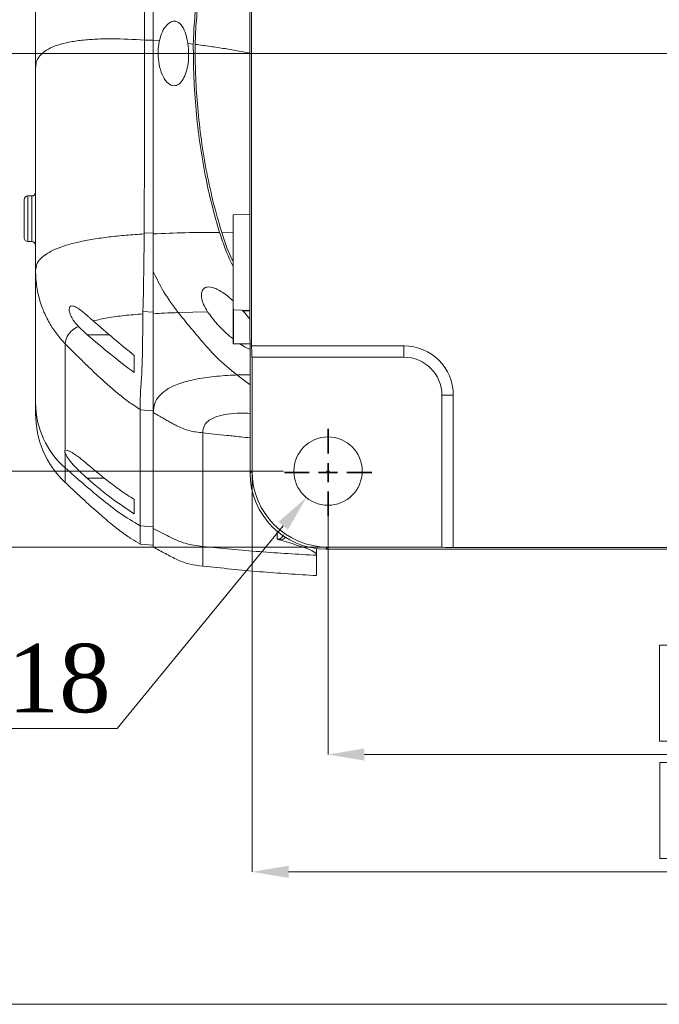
# Model space of a CAD drawing. Header units: millimetres. Extents: x 739 to 2419, y 424 to 1092.
# Tile 44 of 59: x 2088 to 2130, y 917 to 981. Entities that reach past the tile are written whole.
import ezdxf

# ---------------------------------------------------------------- set-up
doc = ezdxf.new("R2010")
doc.units = ezdxf.units.MM
doc.header["$PDSIZE"] = -1
doc.layers.add('5', color=7, linetype='Continuous', lineweight=35)
doc.styles.add('SLDTEXTSTYLE0', font='TXT', dxfattribs={"width": 0.7})
doc.styles.get("Standard").update_dxf_attribs({"font": 'times.ttf'})
doc.dimstyles.new('SLDDIMSTYLE1', dxfattribs={"dimtxt": 3.5, "dimasz": 2.4, "dimexe": 0, "dimexo": 0.0625, "dimgap": 0.875, "dimtad": 0, "dimtih": 1, "dimtoh": 1, "dimdec": 4, "dimlfac": 7, "dimzin": 12, "dimdsep": 46, "dimtxsty": 'SLDTEXTSTYLE0', "dimsah": 1, "dimcen": 0.09, "dimazin": 3, "dimtfac": 1, "dimtdec": 3, "dimtofl": 0, "dimtmove": 0, "dimatfit": 3, "dimfxl": 1, "dimfrac": 2, "dimtolj": 1, "dimtzin": 12, "dimlwd": 5, "dimlwe": 5, "dimarcsym": 0})
doc.dimstyles.new('SLDDIMSTYLE3', dxfattribs={"dimtxt": 3.5, "dimasz": 2.4, "dimexe": 0, "dimexo": 0.0625, "dimgap": 0.875, "dimtad": 2, "dimlfac": 2, "dimrnd": 1e-09, "dimzin": 12, "dimdsep": 46, "dimtxsty": 'SLDTEXTSTYLE0', "dimsah": 1, "dimcen": 0.09, "dimadec": 0, "dimazin": 3, "dimtfac": 1, "dimtdec": 3, "dimtofl": 0, "dimtmove": 0, "dimatfit": 3, "dimfxl": 1, "dimfrac": 2, "dimtolj": 1, "dimtzin": 12, "dimlwd": 5, "dimlwe": 5, "dimarcsym": 0})

# ---------------------------------------------------------------- blocks, each defined once
blk = doc.blocks.new('*D123')
at = {"layer": '5', "color": 0, "lineweight": 5}
for p, q in [((2103.173, 979.24), (2084.224, 979.24)), ((2084.224, 954.14), (2084.224, 976.84)), ((2105.324, 951.74), (2084.224, 951.74))]:
    blk.add_line(p, q, dxfattribs=at)
at = {"layer": '5', "color": 0}
for points in [[(2084.624, 976.84), (2083.824, 976.84), (2084.224, 979.24)], [(2083.824, 954.14), (2084.624, 954.14), (2084.224, 951.74)]]:
    blk.add_solid(points, dxfattribs=at)
at = {"layer": 'Defpoints', "color": 0}
for p in [(2084.224, 979.24), (2103.236, 979.24), (2105.387, 951.74)]:
    blk.add_point(p, dxfattribs=at)
at = {"layer": '5', "color": 0, "lineweight": 5, "insert": (2078.771, 965.49), "char_height": 4.5, "attachment_point": 2, "rotation": 90}
blk.add_mtext('\\A1;110', dxfattribs=at)
blk = doc.blocks.new('*D125')
at = {"layer": '5', "color": 0, "lineweight": 5}
for p, q in [((2105.324, 1006.74), (2076.387, 1006.74)), ((2076.387, 1004.34), (2076.387, 954.14)), ((2075.512, 984.909), (2069.184, 984.909)), ((2069.184, 984.909), (2069.184, 973.571)), ((2075.512, 973.571), (2075.512, 984.909)), ((2069.184, 973.571), (2075.512, 973.571)), ((2105.324, 951.74), (2076.387, 951.74))]:
    blk.add_line(p, q, dxfattribs=at)
at = {"layer": '5', "color": 0}
for points in [[(2076.787, 1004.34), (2075.987, 1004.34), (2076.387, 1006.74)], [(2075.987, 954.14), (2076.787, 954.14), (2076.387, 951.74)]]:
    blk.add_solid(points, dxfattribs=at)
at = {"layer": 'Defpoints', "color": 0}
for p in [(2105.387, 1006.74), (2076.387, 951.74), (2105.387, 951.74)]:
    blk.add_point(p, dxfattribs=at)
at = {"layer": '5', "color": 0, "lineweight": 5, "insert": (2070.059, 979.24), "char_height": 4.5, "attachment_point": 2, "rotation": 90}
blk.add_mtext('\\A1;220', dxfattribs=at)
blk = doc.blocks.new('*D127')
at = {"layer": '5', "color": 0, "lineweight": 5}
for p, q in [((2108.198, 1011.74), (2067.364, 1011.74)), ((2067.364, 1009.34), (2067.364, 949.14)), ((2066.489, 985.01), (2060.161, 985.01)), ((2060.161, 985.01), (2060.161, 973.673)), ((2066.489, 973.673), (2066.489, 985.01)), ((2060.161, 973.673), (2066.489, 973.673)), ((2108.198, 946.74), (2067.364, 946.74))]:
    blk.add_line(p, q, dxfattribs=at)
at = {"layer": '5', "color": 0}
for points in [[(2067.764, 1009.34), (2066.964, 1009.34), (2067.364, 1011.74)], [(2066.964, 949.14), (2067.764, 949.14), (2067.364, 946.74)]]:
    blk.add_solid(points, dxfattribs=at)
at = {"layer": 'Defpoints', "color": 0}
for p in [(2108.26, 1011.74), (2067.364, 946.74), (2108.26, 946.74)]:
    blk.add_point(p, dxfattribs=at)
at = {"layer": '5', "color": 0, "lineweight": 5, "insert": (2061.036, 979.342), "char_height": 4.5, "attachment_point": 2, "rotation": 90}
blk.add_mtext('\\A1;260', dxfattribs=at)
blk = doc.blocks.new('*D128')
at = {"layer": '5', "color": 0, "lineweight": 5}
for p, q in [((2116.324, 1024.24), (2059.049, 1024.24)), ((2059.049, 1021.84), (2059.049, 949.14)), ((2108.198, 946.74), (2059.049, 946.74))]:
    blk.add_line(p, q, dxfattribs=at)
at = {"layer": '5', "color": 0}
for points in [[(2059.449, 1021.84), (2058.649, 1021.84), (2059.049, 1024.24)], [(2058.649, 949.14), (2059.449, 949.14), (2059.049, 946.74)]]:
    blk.add_solid(points, dxfattribs=at)
at = {"layer": 'Defpoints', "color": 0}
for p in [(2116.387, 1024.24), (2059.049, 946.74), (2108.26, 946.74)]:
    blk.add_point(p, dxfattribs=at)
at = {"layer": '5', "color": 0, "lineweight": 5, "insert": (2053.596, 979.183), "char_height": 4.5, "attachment_point": 2, "rotation": 90}
blk.add_mtext('\\A1;310', dxfattribs=at)
blk = doc.blocks.new('*D129')
at = {"layer": '5', "color": 0, "lineweight": 5}
for p, q in [((2108.262, 948.802), (2108.262, 933.082)), ((2163.262, 948.802), (2163.262, 933.082)), ((2141.431, 940.284), (2130.093, 940.284)), ((2130.093, 940.284), (2130.093, 933.957)), ((2141.431, 933.957), (2141.431, 940.284)), ((2130.093, 933.957), (2141.431, 933.957)), ((2110.662, 933.082), (2160.862, 933.082))]:
    blk.add_line(p, q, dxfattribs=at)
at = {"layer": '5', "color": 0}
for points in [[(2110.662, 933.482), (2110.662, 932.682), (2108.262, 933.082)], [(2160.862, 932.682), (2160.862, 933.482), (2163.262, 933.082)]]:
    blk.add_solid(points, dxfattribs=at)
at = {"layer": 'Defpoints', "color": 0}
for p in [(2108.262, 948.865), (2163.262, 948.865), (2163.262, 933.082)]:
    blk.add_point(p, dxfattribs=at)
at = {"layer": '5', "color": 0, "lineweight": 5, "insert": (2135.762, 939.409), "char_height": 4.5, "attachment_point": 2}
blk.add_mtext('\\A1;220', dxfattribs=at)
blk = doc.blocks.new('*D130')
at = {"layer": '5', "color": 0, "lineweight": 5}
for p, q in [((2168.288, 959.927), (2168.288, 925.361)), ((2103.262, 951.676), (2103.262, 925.361)), ((2141.444, 932.564), (2130.106, 932.564)), ((2130.106, 932.564), (2130.106, 926.236)), ((2141.444, 926.236), (2141.444, 932.564)), ((2130.106, 926.236), (2141.444, 926.236)), ((2105.662, 925.361), (2165.888, 925.361))]:
    blk.add_line(p, q, dxfattribs=at)
at = {"layer": '5', "color": 0}
for points in [[(2105.662, 925.761), (2105.662, 924.961), (2103.262, 925.361)], [(2165.888, 924.961), (2165.888, 925.761), (2168.288, 925.361)]]:
    blk.add_solid(points, dxfattribs=at)
at = {"layer": 'Defpoints', "color": 0}
for p in [(2168.288, 959.99), (2103.262, 951.738), (2168.288, 925.361)]:
    blk.add_point(p, dxfattribs=at)
at = {"layer": '5', "color": 0, "lineweight": 5, "insert": (2135.775, 931.689), "char_height": 4.5, "attachment_point": 2}
blk.add_mtext('\\A1;260', dxfattribs=at)
blk = doc.blocks.new('*D131')
at = {"layer": '5', "color": 0, "lineweight": 5}
for p, q in [((2108.172, 951.74), (2108.352, 951.74)), ((2108.262, 951.65), (2108.262, 951.83)), ((2094.38, 934.802), (2105.314, 948.144)), ((2075.904, 934.802), (2094.38, 934.802))]:
    blk.add_line(p, q, dxfattribs=at)
at = {"layer": '5', "color": 0}
blk.add_solid([(2105.624, 947.89), (2105.005, 948.397), (2106.836, 950)], dxfattribs=at)
at = {"layer": 'Defpoints', "color": 0}
for p in [(2109.688, 953.48), (2106.836, 950)]:
    blk.add_point(p, dxfattribs=at)
at = {"layer": '5', "color": 0, "lineweight": 5, "insert": (2084.704, 938.024), "char_height": 4.5, "attachment_point": 5}
blk.add_mtext('\\A1;4x%%c18', dxfattribs=at)
blk = doc.blocks.new('*D132')
at = {"layer": '5', "color": 0, "lineweight": 5}
for p, q in [((2105.949, 1001.99), (2084.178, 1001.99)), ((2084.178, 981.64), (2084.178, 999.59)), ((2135.699, 979.24), (2084.178, 979.24))]:
    blk.add_line(p, q, dxfattribs=at)
at = {"layer": '5', "color": 0}
for points in [[(2084.578, 999.59), (2083.778, 999.59), (2084.178, 1001.99)], [(2083.778, 981.64), (2084.578, 981.64), (2084.178, 979.24)]]:
    blk.add_solid(points, dxfattribs=at)
at = {"layer": 'Defpoints', "color": 0}
for p in [(2084.178, 1001.99), (2106.012, 1001.99), (2135.762, 979.24)]:
    blk.add_point(p, dxfattribs=at)
at = {"layer": '5', "color": 0, "lineweight": 5, "insert": (2081.007, 990.615), "char_height": 4.5, "attachment_point": 5, "rotation": 90}
blk.add_mtext('\\A1;91', dxfattribs=at)
blk = doc.blocks.new('SW_CENTERMARKSYMBOL_1')
at = {"layer": '5', "color": 0}
for p, q in [((0, 2.5), (0, 5.75)), ((-2.5, 0), (-5.75, 0)), ((0, 0), (-1.25, 0)), ((0, 0), (0, 1.25)), ((0, 0), (0, -1.25)), ((0, 0), (1.25, 0)), ((2.5, 0), (5.75, 0)), ((0, -2.5), (0, -5.75))]:
    blk.add_line(p, q, dxfattribs=at)

msp = doc.modelspace()

# ---------------------------------------------------------------- linework, layer by layer
at = {"color": 7, "linetype": 'Continuous', "lineweight": 5}
for p, q in [((2103.235794, 959.989941), (2103.235794, 998.489941)), ((2103.117957, 963.47838), (2103.117957, 995.001502)), ((2089.01198, 987.678465), (2089.01198, 978.289395)), ((2096.18202, 980.120177), (2096.182021, 980.108719)), ((2096.182021, 980.108719), (2096.76198, 980.110413)), ((2096.76198, 980.114586), (2097.163385, 980.084174)), ((2099.038782, 979.89578), (2099.393312, 979.85247)), ((2089.01198, 978.289395), (2089.01198, 964.954692)), ((2088.76198, 969.854524), (2088.51198, 969.854524)), ((2088.26198, 967.104524), (2088.26198, 969.604524)), ((2103.117957, 968.653563), (2102.01198, 968.614941)), ((2102.01198, 962.364941), (2102.01198, 968.614941)), ((2096.163013, 967.421655), (2096.162781, 967.355962)), ((2096.163013, 967.421655), (2096.76198, 967.403897)), ((2088.51198, 966.854524), (2088.76198, 966.854524)), ((2089.01198, 964.954692), (2089.01198, 956.212974)), ((2103.117957, 960.408682), (2103.117957, 963.47838)), ((2096.072286, 962.259628), (2096.067369, 962.089777)), ((2096.072286, 962.259628), (2096.76198, 962.208481)), ((2098.402747, 962.180279), (2100.339315, 962.230607)), ((2102.01198, 960.139941), (2102.01198, 962.383828)), ((2102.01198, 962.364941), (2103.117957, 962.326319)), ((2102.614542, 962.343899), (2102.680459, 962.274947)), ((2092.649609, 961.766131), (2092.803441, 961.631081)), ((2092.417642, 960.713751), (2091.828247, 961.268758)), ((2090.969031, 960.117112), (2090.969031, 953.103635)), ((2102.03698, 960.114941), (2103.13105, 960.114941)), ((2103.13105, 960.404902), (2103.117957, 960.408682)), ((2103.13105, 951.607298), (2103.13105, 960.404902)), ((2103.235794, 959.989941), (2113.26198, 959.989941)), ((2113.26198, 959.989941), (2113.26198, 959.239941)), ((2095.51198, 959.347553), (2095.51198, 958.229024)), ((2103.26198, 959.239941), (2103.255433, 959.239941)), ((2103.26198, 951.738228), (2103.26198, 959.239941)), ((2103.26198, 959.239941), (2113.26198, 959.239941)), ((2115.76198, 956.739941), (2115.76198, 946.739941)), ((2116.51198, 956.739941), (2115.76198, 956.739941)), ((2116.51198, 956.739941), (2116.51198, 946.713755)), ((2095.891469, 955.808496), (2095.891424, 955.783173)), ((2095.891424, 955.783173), (2096.76198, 955.711657)), ((2095.891424, 955.783173), (2095.891698, 948.148889)), ((2096.76198, 955.594285), (2096.76198, 947.960146)), ((2100.01198, 954.263341), (2100.01198, 946.786686)), ((2090.969031, 952.894588), (2090.969031, 951.947805)), ((2103.13105, 951.607298), (2103.26198, 951.738228)), ((2090.969905, 950.997684), (2090.969912, 950.997009)), ((2095.51198, 949.880678), (2095.51198, 948.934717)), ((2095.891439, 948.148911), (2096.76198, 948.077396)), ((2096.76198, 948.077396), (2096.76198, 948.047402)), ((2095.885259, 946.941846), (2096.76198, 946.865143)), ((2107.51198, 946.647261), (2107.51198, 946.199826)), ((2108.260266, 946.739941), (2108.129337, 946.609011)), ((2113.511974, 946.609011), (2108.129337, 946.609011)), ((2115.76198, 946.739941), (2108.260266, 946.739941)), ((2113.51198, 946.595918), (2113.511974, 946.609011)), ((2120.000418, 946.595918), (2113.51198, 946.595918)), ((2115.76198, 946.733395), (2115.76198, 946.739941)), ((2155.01198, 946.713755), (2116.51198, 946.713755)), ((2151.523541, 946.595918), (2120.000418, 946.595918))]:
    msp.add_line(p, q, dxfattribs=at)
at = {"color": 8, "linetype": 'Continuous', "lineweight": 5}
for p, q in [((2088.51198, 969.854524), (2088.51198, 966.854524)), ((2088.76198, 966.854524), (2088.76198, 969.854524)), ((2101.270396, 967.441363), (2102.01198, 967.423312)), ((2102.03698, 962.393888), (2102.03698, 960.114941)), ((2102.680459, 962.274947), (2103.117957, 962.28572)), ((2092.417642, 960.713751), (2093.871149, 960.713751)), ((2102.267117, 958.072268), (2103.13105, 958.088624)), ((2103.13105, 957.415752), (2102.267117, 958.072268)), ((2092.408575, 951.269663), (2093.553678, 951.269663)), ((2104.916217, 947.289362), (2104.916217, 947.778253))]:
    msp.add_line(p, q, dxfattribs=at)
at = {"color": 3, "lineweight": 5}
msp.add_lwpolyline([(2034.624306, 1065.773218), (2366.520641, 1065.773218), (2366.520641, 916.640678), (2034.624306, 916.640678)], close=True, dxfattribs=at)
at = {"color": 7, "linetype": 'Continuous', "lineweight": 5}
msp.add_circle((2108.26198, 951.739941), 2.25, dxfattribs=at)
for centre, radius, start, end in [((2088.51198, 969.604524), 0.25, 90, 180), ((2088.76198, 970.104524), 0.25, 270, 0), ((2088.51198, 967.104524), 0.25, 180, 270), ((2088.76198, 966.604524), 0.25, 0, 90), ((2102.03698, 960.139941), 0.025, 180, 270), ((2113.26198, 956.739941), 3.25, 0, 90), ((2113.26198, 956.739941), 2.5, 0, 90), ((2094.720055, 956.250519), 5.708199, 180.37686438, 228.91870455), ((2095.261944, 955.528222), 6.249964, 179.99920991, 226.54953956)]:
    msp.add_arc(centre, radius, start, end, dxfattribs=at)
for centre, major_axis, ratio, start_param, end_param in [((2103.255433, 959.989941), (0, 0.75), 0.026185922, 1.570796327, 3.141592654), ((2108.132764, 951.610725), (3.537957, 3.537957), 0.999315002, 2.356537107, 3.926648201), ((2108.263694, 951.741655), (3.537957, 3.537957), 0.999315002, 2.356537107, 3.926648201), ((2116.51198, 946.733395), (0.75, 0), 0.026185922, 3.141592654, 4.71238898)]:
    msp.add_ellipse(centre, major_axis=major_axis, ratio=ratio, start_param=start_param, end_param=end_param, dxfattribs=at)
for points, knots in [([(2096.161623, 991.845537), (2096.163746, 991.177312), (2096.167997, 989.838836), (2096.166835, 988.069454), (2096.169547, 986.596152), (2096.172522, 985.418199), (2096.175358, 984.168645), (2096.17725, 982.871361), (2096.179272, 981.749424), (2096.18141, 980.831804), (2096.181816, 980.357315), (2096.18202, 980.120177)], [0, 0, 0, 0, 0.197459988, 0.395519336, 0.496088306, 0.596614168, 0.699322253, 0.801994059, 0.899601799, 0.949823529, 1, 1, 1, 1]), ([(2096.76198, 991.150482), (2096.76198, 990.971854), (2096.76198, 990.371904), (2096.76198, 989.290775), (2096.76198, 987.954909), (2096.76198, 986.68014), (2096.76198, 985.460604), (2096.76198, 984.303587), (2096.76198, 983.107788), (2096.76198, 982.138366), (2096.76198, 981.433286), (2096.76198, 980.998059), (2096.76198, 980.557742), (2096.76198, 980.259935), (2096.76198, 980.110413)], [0, 0, 0, 0, 0.057185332, 0.19206646, 0.326946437, 0.461787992, 0.563563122, 0.664112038, 0.766623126, 0.865166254, 0.898843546, 0.932447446, 0.966083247, 1, 1, 1, 1]), ([(2096.76198, 991.150465), (2096.76198, 990.460115), (2096.76198, 989.07971), (2096.76198, 987.156111), (2096.76198, 985.3981), (2096.76198, 983.897205), (2096.76198, 982.399231), (2096.76198, 981.150986), (2096.76198, 980.376141), (2096.76198, 980.114586)], [0, 0, 0, 0, 0.216182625, 0.432273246, 0.56926325, 0.706175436, 0.82344186, 0.940401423, 1, 1, 1, 1]), ([(2099.393312, 979.85247), (2099.414227, 980.408624), (2099.456196, 981.524671), (2099.693362, 983.18202), (2100.011225, 984.825185), (2100.542268, 986.917494), (2101.193155, 988.995668), (2101.797985, 990.49543), (2102.01198, 991.026061)], [0, 0, 0, 0, 0.144608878, 0.290189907, 0.434696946, 0.579620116, 0.851265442, 1, 1, 1, 1]), ([(2102.01198, 990.726743), (2101.815549, 990.23645), (2101.205523, 988.713821), (2100.420802, 986.140968), (2099.853085, 983.512685), (2099.571969, 981.42529), (2099.534451, 980.366338), (2099.515696, 979.836995)], [0, 0, 0, 0, 0.141067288, 0.438091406, 0.717108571, 0.858589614, 1, 1, 1, 1]), ([(2097.163385, 980.084174), (2097.221958, 980.290939), (2097.338862, 980.703617), (2097.638935, 981.131869), (2097.982025, 981.380679), (2098.350098, 981.373667), (2098.677228, 981.073781), (2098.91403, 980.551668), (2099.000004, 980.099657), (2099.038782, 979.89578)], [0, 0, 0, 0, 0.132432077, 0.26431894, 0.411014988, 0.569389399, 0.728156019, 0.877386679, 1, 1, 1, 1]), ([(2089.01198, 978.289395), (2089.021744, 978.407709), (2089.042304, 978.656834), (2089.184405, 978.949745), (2089.438554, 979.263491), (2089.860115, 979.555407), (2090.471228, 979.807814), (2091.212818, 979.99365), (2092.066039, 980.119054), (2093.013834, 980.188338), (2094.363955, 980.217963), (2095.456189, 980.159216), (2096.18202, 980.120177)], [0, 0, 0, 0, 0.042976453, 0.090492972, 0.142536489, 0.228695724, 0.323744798, 0.426498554, 0.535620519, 0.649683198, 0.767201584, 1, 1, 1, 1]), ([(2096.182021, 980.108719), (2096.182048, 979.459054), (2096.182103, 978.15589), (2096.180456, 976.210066), (2096.178318, 974.275609), (2096.174757, 972.15776), (2096.169531, 969.865176), (2096.165188, 968.237196), (2096.163013, 967.421655)], [0, 0, 0, 0, 0.149970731, 0.30082671, 0.4507218, 0.601167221, 0.800203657, 1, 1, 1, 1]), ([(2096.76198, 980.114586), (2096.76198, 979.464935), (2096.76198, 978.161866), (2096.76198, 976.215954), (2096.76198, 974.281315), (2096.76198, 972.151994), (2096.76198, 969.837014), (2096.76198, 968.187769), (2096.76198, 967.361538)], [0, 0, 0, 0, 0.149203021, 0.299271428, 0.448400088, 0.598071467, 0.798643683, 1, 1, 1, 1]), ([(2096.76198, 980.110413), (2096.76198, 979.493428), (2096.76198, 978.252636), (2096.76198, 976.39708), (2096.76198, 974.554932), (2096.76198, 972.733422), (2096.76198, 970.938169), (2096.76198, 969.160697), (2096.76198, 967.991787), (2096.76198, 967.403897)], [0, 0, 0, 0, 0.142215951, 0.286004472, 0.429003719, 0.570800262, 0.713927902, 0.856123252, 1, 1, 1, 1]), ([(2099.038782, 979.89578), (2099.061523, 979.680762), (2099.107014, 979.250648), (2099.061999, 978.584154), (2098.935471, 977.988723), (2098.726658, 977.505499), (2098.443128, 977.180958), (2098.098909, 977.070926), (2097.730222, 977.228144), (2097.397729, 977.662291), (2097.165317, 978.304519), (2097.066387, 979.02125), (2097.081156, 979.631655), (2097.140758, 979.959653), (2097.163385, 980.084174)], [0, 0, 0, 0, 0.077145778, 0.1543195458, 0.2313193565, 0.3116153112, 0.3982128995, 0.4926153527, 0.593458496, 0.6953505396, 0.7907875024, 0.8757957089, 0.9528470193, 1, 1, 1, 1]), ([(2101.127693, 967.443102), (2100.947848, 968.066743), (2100.587697, 969.315619), (2100.153673, 971.287646), (2099.804744, 973.348723), (2099.559378, 975.500476), (2099.409199, 977.670694), (2099.398612, 979.124641), (2099.393312, 979.85247)], [0, 0, 0, 0, 0.1547941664, 0.3099841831, 0.4813705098, 0.6532315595, 0.826411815, 1, 1, 1, 1]), ([(2099.515696, 979.836995), (2099.519624, 979.188012), (2099.527488, 977.888745), (2099.653088, 975.875393), (2099.870413, 973.799344), (2100.211273, 971.663627), (2100.663297, 969.536924), (2101.067812, 968.140635), (2101.270396, 967.441363)], [0, 0, 0, 0, 0.154909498, 0.310130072, 0.481364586, 0.653049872, 0.826244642, 1, 1, 1, 1]), ([(2089.01198, 964.954692), (2089.031306, 965.097034), (2089.072583, 965.401057), (2089.350468, 965.756991), (2089.765618, 966.084025), (2090.332163, 966.370299), (2091.033519, 966.621184), (2091.862638, 966.836447), (2092.80918, 967.017732), (2093.851458, 967.163564), (2094.974046, 967.27909), (2095.761394, 967.330005), (2096.162781, 967.355962)], [0, 0, 0, 0, 0.064399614, 0.137549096, 0.219587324, 0.310323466, 0.409370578, 0.516220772, 0.630288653, 0.750937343, 0.873028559, 1, 1, 1, 1]), ([(2096.162781, 967.355962), (2096.160958, 967.129894), (2096.157309, 966.677562), (2096.145397, 965.814276), (2096.134094, 964.944398), (2096.119092, 964.099575), (2096.109148, 963.432675), (2096.096205, 962.802194), (2096.080275, 962.440858), (2096.072286, 962.259628)], [0, 0, 0, 0, 0.1056580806, 0.2114076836, 0.4300477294, 0.5720809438, 0.7149112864, 0.8570127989, 1, 1, 1, 1]), ([(2096.76198, 967.361538), (2097.457338, 967.392237), (2098.874564, 967.454804), (2100.367343, 967.447051), (2101.127693, 967.443102)], [0, 0, 0, 0, 0.490647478, 1, 1, 1, 1]), ([(2096.76198, 967.403897), (2096.76198, 967.13897), (2096.76198, 966.593395), (2096.76198, 965.838532), (2096.76198, 965.116752), (2096.76198, 964.378233), (2096.76198, 963.624653), (2096.76198, 962.858421), (2096.76198, 962.423956), (2096.76198, 962.208481)], [0, 0, 0, 0, 0.1217560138, 0.2507363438, 0.3730151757, 0.5004162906, 0.6662318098, 0.8344657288, 1, 1, 1, 1]), ([(2096.76198, 967.361538), (2096.76198, 967.100396), (2096.76198, 966.574742), (2096.76198, 965.730556), (2096.76198, 965.184885), (2096.76198, 964.865215)], [0, 0, 0, 0, 0.290223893, 0.584191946, 1, 1, 1, 1]), ([(2102.01198, 965.212625), (2101.844654, 965.568484), (2101.503693, 966.29362), (2101.254563, 967.055244), (2101.127693, 967.443102)], [0, 0, 0, 0, 0.490748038, 1, 1, 1, 1]), ([(2101.270396, 967.441363), (2101.442767, 966.903623), (2101.650375, 966.255956), (2101.95951, 965.652374), (2102.01198, 965.549928)], [0, 0, 0, 0, 0.830270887, 1, 1, 1, 1]), ([(2089.01198, 964.954692), (2089.016478, 964.762172), (2089.025048, 964.395345), (2089.091798, 963.854363), (2089.192964, 963.334118), (2089.335047, 962.820038), (2089.558036, 962.200176), (2089.896801, 961.5033), (2090.379757, 960.758324), (2090.773531, 960.329843), (2090.969031, 960.117112)], [0, 0, 0, 0, 0.107913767, 0.205619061, 0.305196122, 0.404856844, 0.504360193, 0.674188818, 0.838242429, 1, 1, 1, 1]), ([(2098.402747, 962.180279), (2098.066018, 962.633678), (2097.437958, 963.479347), (2096.976179, 964.42607), (2096.76198, 964.865215)], [0, 0, 0, 0, 0.536142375, 1, 1, 1, 1]), ([(2096.76198, 964.865215), (2096.76198, 964.595098), (2096.76198, 964.052946), (2096.76198, 963.33547), (2096.76198, 962.666044), (2096.76198, 962.290756), (2096.76198, 962.102526)], [0, 0, 0, 0, 0.256263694, 0.514345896, 0.756414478, 1, 1, 1, 1]), ([(2100.339315, 962.230607), (2100.240615, 962.393489), (2100.042578, 962.720304), (2099.913278, 963.188677), (2099.930609, 963.544875), (2100.06758, 963.776012), (2100.341988, 963.897341), (2100.714522, 963.834469), (2101.122554, 963.638991), (2101.483863, 963.399371), (2101.78256, 963.164693), (2101.960167, 962.997062), (2102.01198, 962.94816)], [0, 0, 0, 0, 0.104498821, 0.20967146, 0.304150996, 0.396664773, 0.500613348, 0.658058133, 0.757758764, 0.857542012, 0.958441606, 1, 1, 1, 1]), ([(2091.828247, 961.268758), (2091.707726, 961.404738), (2091.497242, 961.642224), (2091.294962, 962.015046), (2091.210893, 962.30556), (2091.22548, 962.505885), (2091.313742, 962.611656), (2091.473558, 962.624995), (2091.716801, 962.526322), (2092.058723, 962.286992), (2092.385708, 962.003167), (2092.597172, 961.813229), (2092.649609, 961.766131)], [0, 0, 0, 0, 0.124021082, 0.216598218, 0.309717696, 0.39152499, 0.472627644, 0.562589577, 0.668334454, 0.79580051, 0.949365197, 1, 1, 1, 1]), ([(2092.803441, 961.631081), (2093.114712, 961.703578), (2093.756117, 961.852966), (2094.858136, 961.995394), (2095.658101, 962.057833), (2096.067369, 962.089777)], [0, 0, 0, 0, 0.315296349, 0.6497005, 1, 1, 1, 1]), ([(2096.067369, 962.089777), (2096.065657, 961.479578), (2096.062484, 960.348339), (2096.036348, 958.942679), (2095.985288, 957.808525), (2095.904213, 956.833311), (2095.895709, 956.15011), (2095.891457, 955.808497)], [0, 0, 0, 0, 0.225269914, 0.417623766, 0.610964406, 0.805474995, 1, 1, 1, 1]), ([(2096.76198, 962.208481), (2096.76198, 961.735775), (2096.76198, 960.795031), (2096.76198, 959.538488), (2096.76198, 958.440946), (2096.76198, 957.485496), (2096.76198, 956.622396), (2096.76198, 956.008944), (2096.76198, 955.711657)], [0, 0, 0, 0, 0.167776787, 0.333896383, 0.499907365, 0.661613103, 0.836013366, 1, 1, 1, 1]), ([(2096.76198, 962.102526), (2097.003319, 962.116668), (2097.54258, 962.14827), (2098.096646, 962.168888), (2098.402747, 962.180279)], [0, 0, 0, 0, 0.44753539, 1, 1, 1, 1]), ([(2096.76198, 962.102526), (2096.76198, 961.493648), (2096.76198, 960.275591), (2096.76198, 958.901704), (2096.76198, 957.878336), (2096.76198, 956.85302), (2096.76198, 956.097956), (2096.76198, 955.594285)], [0, 0, 0, 0, 0.216980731, 0.434068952, 0.575397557, 0.716765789, 1, 1, 1, 1]), ([(2102.267117, 958.072268), (2101.815427, 958.443177), (2100.913119, 959.184115), (2099.918622, 960.346165), (2099.082374, 961.342117), (2098.629307, 961.90087), (2098.402747, 962.180279)], [0, 0, 0, 0, 0.309609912, 0.61848559, 0.809220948, 1, 1, 1, 1]), ([(2102.01198, 960.450433), (2101.862096, 960.571993), (2101.542541, 960.831161), (2101.065334, 961.306678), (2100.649965, 961.78663), (2100.427097, 962.10515), (2100.339315, 962.230607)], [0, 0, 0, 0, 0.250277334, 0.533594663, 0.816295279, 1, 1, 1, 1]), ([(2102.680459, 962.274947), (2102.799354, 962.141579), (2102.952052, 961.970292), (2103.087887, 961.7828), (2103.117957, 961.741294)], [0, 0, 0, 0, 0.778625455, 1, 1, 1, 1]), ([(2092.803441, 961.631081), (2093.249016, 961.244635), (2094.140232, 960.471685), (2095.054708, 959.722282), (2095.51198, 959.347553)], [0, 0, 0, 0, 0.499962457, 1, 1, 1, 1]), ([(2090.969031, 960.117112), (2090.995517, 960.289539), (2091.051155, 960.651739), (2091.387382, 961.008097), (2091.691884, 961.188133), (2091.828247, 961.268758)], [0, 0, 0, 0, 0.3340887, 0.701789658, 1, 1, 1, 1]), ([(2095.51198, 958.229024), (2094.983596, 958.628595), (2093.925628, 959.428644), (2092.920684, 960.285058), (2092.417642, 960.713751)], [0, 0, 0, 0, 0.499432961, 1, 1, 1, 1]), ([(2090.969031, 960.117112), (2091.20263, 959.882752), (2091.64591, 959.438027), (2092.31645, 958.77894), (2092.982648, 958.13914), (2093.673308, 957.500477), (2094.38223, 956.88475), (2095.11065, 956.30274), (2095.632467, 955.972439), (2095.891465, 955.808499)], [0, 0, 0, 0, 0.151400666, 0.287299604, 0.430185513, 0.574018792, 0.717632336, 0.85985061, 1, 1, 1, 1]), ([(2103.13105, 959.758442), (2103.071427, 959.782741), (2102.894567, 959.854816), (2102.671338, 959.978692), (2102.509567, 960.09359), (2102.479505, 960.114941)], [0, 0, 0, 0, 0.2928224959, 0.8685884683, 1, 1, 1, 1]), ([(2096.76198, 955.594285), (2096.782467, 955.800164), (2096.824285, 956.220415), (2097.131134, 956.702491), (2097.59045, 957.10353), (2098.278457, 957.457489), (2099.225434, 957.74239), (2100.447002, 957.943794), (2101.491846, 958.033824), (2102.118003, 958.064874), (2102.267117, 958.072268)], [0, 0, 0, 0, 0.101998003, 0.208203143, 0.319239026, 0.435315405, 0.597692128, 0.767954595, 0.94474033, 1, 1, 1, 1]), ([(2089.01198, 956.212974), (2089.01198, 956.045113), (2089.01198, 955.691038), (2089.01198, 955.49658), (2089.01198, 955.546065), (2089.01198, 955.554012)], [0, 0, 0, 0, 0.43074326, 0.908580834, 1, 1, 1, 1]), ([(2096.76198, 955.594285), (2096.890594, 955.521039), (2097.047915, 955.431445), (2097.24012, 955.32032), (2097.348297, 955.257576), (2097.440832, 955.203826), (2097.588283, 955.118304), (2097.776524, 955.009444), (2098.042152, 954.861441), (2098.350567, 954.701409), (2098.713379, 954.538449), (2099.135308, 954.398846), (2099.570896, 954.310329), (2099.864936, 954.279005), (2100.01198, 954.263341)], [0, 0, 0, 0, 0.1250727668, 0.1529883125, 0.1876123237, 0.2307507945, 0.243418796, 0.3316553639, 0.4145046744, 0.5003517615, 0.6252293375, 0.7501919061, 0.8750758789, 1, 1, 1, 1]), ([(2090.969031, 952.894588), (2090.950522, 952.948078), (2090.915526, 953.049218), (2090.951896, 953.086208), (2090.969031, 953.103635)], [0, 0, 0, 0, 0.528870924, 1, 1, 1, 1]), ([(2092.408575, 951.269663), (2092.288188, 951.37556), (2092.047552, 951.587232), (2091.667657, 951.965227), (2091.325891, 952.349075), (2091.075578, 952.684549), (2090.999819, 952.833895), (2090.969031, 952.894588)], [0, 0, 0, 0, 0.206007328, 0.411778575, 0.672521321, 0.866917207, 1, 1, 1, 1]), ([(2091.036193, 953.100495), (2091.062493, 953.102038), (2091.146255, 953.106954), (2091.452607, 952.943455), (2091.896461, 952.640644), (2092.248015, 952.348773), (2092.414902, 952.210219)], [0, 0, 0, 0, 0.109971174, 0.350239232, 0.691551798, 1, 1, 1, 1]), ([(2092.414902, 952.210219), (2092.838712, 951.854115), (2093.54342, 951.261988), (2094.568076, 950.472007), (2095.196901, 950.078066), (2095.51198, 949.880678)], [0, 0, 0, 0, 0.4294799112, 0.714135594, 1, 1, 1, 1]), ([(2095.891491, 948.148998), (2095.441163, 948.414382), (2094.539185, 948.945928), (2093.322398, 949.920472), (2092.132292, 950.919823), (2091.356814, 951.605118), (2090.969031, 951.947805)], [0, 0, 0, 0, 0.249485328, 0.499702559, 0.749822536, 1, 1, 1, 1]), ([(2090.929793, 951.02289), (2091.284641, 950.68902), (2091.964329, 950.049514), (2092.945945, 949.15868), (2093.831403, 948.393809), (2094.611166, 947.774097), (2095.286911, 947.2929), (2095.716806, 947.043062), (2095.911362, 946.929993)], [0, 0, 0, 0, 0.2261877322, 0.433248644, 0.6153635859, 0.7692631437, 0.8955759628, 1, 1, 1, 1]), ([(2095.51198, 948.934717), (2095.042838, 949.239842), (2093.951004, 949.949961), (2092.968764, 950.790365), (2092.408575, 951.269663)], [0, 0, 0, 0, 0.429681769, 1, 1, 1, 1]), ([(2095.891049, 946.944169), (2095.890968, 946.956462), (2095.890804, 946.98155), (2095.891279, 947.211826), (2095.891334, 947.579347), (2095.891231, 947.959071), (2095.891179, 948.148932)], [0, 0, 0, 0, 0.238730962, 0.48717604, 0.743589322, 1, 1, 1, 1]), ([(2100.01198, 946.786686), (2099.621878, 946.833605), (2098.842315, 946.927366), (2097.78791, 947.433992), (2097.10435, 947.78456), (2096.76198, 947.960146)], [0, 0, 0, 0, 0.333314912, 0.666082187, 1, 1, 1, 1]), ([(2096.76198, 946.768051), (2096.76198, 946.77605), (2096.76198, 946.794411), (2096.76198, 947.182333), (2096.76198, 947.700946), (2096.76198, 947.959902)], [0, 0, 0, 0, 0.278804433, 0.6398897, 1, 1, 1, 1]), ([(2105.067431, 947.20916), (2105.037361, 947.219455), (2104.971036, 947.242163), (2104.933696, 947.272362), (2104.916791, 947.288804), (2104.916217, 947.289362)], [0, 0, 0, 0, 0.444840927, 0.981138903, 1, 1, 1, 1]), ([(2105.067431, 947.20916), (2105.471224, 947.092397), (2106.10932, 946.907883), (2106.81691, 946.676711), (2107.198238, 946.513945), (2107.422006, 946.378067), (2107.507104, 946.268422), (2107.511209, 946.210095), (2107.511931, 946.199826)], [0, 0, 0, 0, 0.396805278, 0.627054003, 0.74437217, 0.861024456, 0.975534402, 1, 1, 1, 1]), ([(2096.76198, 946.739984), (2097.028271, 946.595939), (2097.558236, 946.309264), (2098.34166, 945.886333), (2099.165153, 945.582682), (2099.731856, 945.520648), (2100.01198, 945.489985)], [0, 0, 0, 0, 0.258403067, 0.514266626, 0.75989926, 1, 1, 1, 1]), ([(2107.51198, 946.199824), (2106.259687, 946.271132), (2103.754983, 946.413755), (2101.259687, 946.662372), (2100.01198, 946.786686)], [0, 0, 0, 0, 0.499976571, 1, 1, 1, 1]), ([(2107.51198, 944.886353), (2107.51198, 944.886607), (2107.51198, 944.887236), (2107.51198, 945.118028), (2107.51198, 945.532242), (2107.51198, 945.97686), (2107.51198, 946.199829)], [0, 0, 0, 0, 0.184187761, 0.454885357, 0.726633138, 1, 1, 1, 1]), ([(2100.01198, 945.489985), (2101.260134, 945.357493), (2103.755423, 945.092617), (2106.260135, 944.940843), (2107.51198, 944.864988)], [0, 0, 0, 0, 0.500204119, 1, 1, 1, 1])]:
    msp.add_open_spline(points, degree=3, knots=knots, dxfattribs=at)
at = {"color": 8, "linetype": 'Continuous', "lineweight": 5}
for points, knots in [([(2099.515696, 979.836995), (2099.847215, 979.793091), (2100.492792, 979.707595), (2101.456391, 979.559258), (2102.322754, 979.415011), (2102.878008, 979.31127), (2103.117957, 979.266439)], [0, 0, 0, 0, 0.285525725, 0.556013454, 0.808133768, 1, 1, 1, 1]), ([(2100.01198, 954.263341), (2100.035866, 954.431725), (2100.085393, 954.780859), (2100.437886, 955.12109), (2100.959469, 955.366413), (2101.658456, 955.507802), (2102.393226, 955.565024), (2102.916626, 955.549779), (2103.13105, 955.543533)], [0, 0, 0, 0, 0.148107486, 0.307089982, 0.478814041, 0.663945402, 0.862326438, 1, 1, 1, 1]), ([(2100.01198, 954.263341), (2100.260541, 954.237144), (2100.792234, 954.181108), (2101.627148, 954.092194), (2102.418109, 954.006765), (2102.926274, 953.954356), (2103.13105, 953.933236)], [0, 0, 0, 0, 0.239060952, 0.51137183, 0.803096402, 1, 1, 1, 1]), ([(2090.969912, 950.997009), (2090.969935, 950.993644), (2090.970034, 950.979599), (2090.970025, 951.071079), (2090.969841, 951.268734), (2090.969394, 951.559047), (2090.969153, 951.81738), (2090.969032, 951.946921)], [0, 0, 0, 0, 0.077081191, 0.321708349, 0.566337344, 0.782539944, 1, 1, 1, 1]), ([(2104.916217, 947.289362), (2104.92772, 947.283896), (2104.946417, 947.275011), (2104.977253, 947.267153), (2105.003463, 947.264106), (2105.028376, 947.264571), (2105.054354, 947.268786), (2105.091834, 947.280043), (2105.142001, 947.307264), (2105.223605, 947.375662), (2105.28339, 947.448151), (2105.318755, 947.505516), (2105.325532, 947.516509)], [0, 0, 0, 0, 0.063577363, 0.10333549, 0.12863773, 0.160079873, 0.190304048, 0.227517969, 0.326372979, 0.488457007, 0.901980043, 1, 1, 1, 1]), ([(2105.502264, 947.383825), (2105.461204, 947.354686), (2105.388965, 947.303419), (2105.250582, 947.244537), (2105.140742, 947.215996), (2105.075666, 947.209927), (2105.067431, 947.20916)], [0, 0, 0, 0, 0.377070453, 0.663390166, 0.957406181, 1, 1, 1, 1]), ([(2100.01198, 945.507247), (2100.01198, 945.501981), (2100.01198, 945.469658), (2100.01198, 945.644911), (2100.01198, 946.047839), (2100.01198, 946.53992), (2100.01198, 946.786665)], [0, 0, 0, 0, 0.060708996, 0.372611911, 0.685406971, 1, 1, 1, 1])]:
    msp.add_open_spline(points, degree=3, knots=knots, dxfattribs=at)
at = {"layer": '5', "color": 1, "lineweight": 5}
msp.add_line((2103.235794, 979.239941), (2168.288166, 979.239941), dxfattribs=at)

# ---------------------------------------------------------------- block references
at = {"layer": '5', "lineweight": 5, "xscale": 0.5, "yscale": 0.5, "zscale": 0.5}
msp.add_blockref('SW_CENTERMARKSYMBOL_1', (2108.26198, 951.649941), dxfattribs=at)

# ---------------------------------------------------------------- dimensions: what is measured, and where the dimension line sits
at = {"layer": '5', "lineweight": 5}
for base, p1, p2, text, override, picture, middle in [((2059.049101, 946.739941), (2116.38698, 1024.239941), (2108.260266, 946.739941), '310', {"dimtxt": 4.5, "dimgap": 0.875, "dimtad": 2, "dimdec": 2, "dimlfac": 2, "dimpost": '<>', "dimtxsty": 'Standard', "dimse1": 0, "dimse2": 0, "dimsd1": 0, "dimsd2": 0, "dimtofl": 0, "dimtvp": 0.1, "dimfrac": 0}, '*D128', (2059.049101, 979.183185)), ((2067.364313, 946.739941), (2108.260266, 1011.739941), (2108.260266, 946.739941), '260', {"dimtxt": 4.5, "dimgap": -0.875, "dimtad": 2, "dimdec": 2, "dimlfac": 2, "dimpost": '<>', "dimtxsty": 'Standard', "dimse1": 0, "dimse2": 0, "dimsd1": 0, "dimsd2": 0, "dimtofl": 0, "dimtvp": 0.1, "dimfrac": 0}, '*D127', (2067.364313, 979.34158)), ((2076.38698, 951.739941), (2105.38698, 1006.739941), (2105.38698, 951.739941), '220', {"dimtxt": 4.5, "dimgap": -0.875, "dimtad": 2, "dimdec": 2, "dimlfac": 2, "dimpost": '<>', "dimtxsty": 'Standard', "dimse1": 0, "dimse2": 0, "dimsd1": 0, "dimsd2": 0, "dimtofl": 0, "dimtvp": 0.1, "dimfrac": 0}, '*D125', (2076.38698, 979.239941)), ((2084.223541, 979.239941), (2105.38698, 951.739941), (2103.235794, 979.239941), '110', {"dimtxt": 4.5, "dimgap": 0.875, "dimtad": 2, "dimdec": 2, "dimlfac": 2, "dimpost": '<>', "dimtxsty": 'Standard', "dimse1": 0, "dimse2": 0, "dimsd1": 0, "dimsd2": 0, "dimtofl": 0, "dimtvp": 0.1, "dimfrac": 0}, '*D123', (2084.223541, 965.489941))]:
    dim = msp.add_linear_dim(base=base, p1=p1, p2=p2, angle=90, text=text, dimstyle='SLDDIMSTYLE3', override=override, dxfattribs=at)
    dim.commit()
    dim.dimension.update_dxf_attribs({"geometry": picture, "text_midpoint": middle, "dimtype": 160})
dim = msp.add_linear_dim(base=(2084.177548, 1001.989941), p1=(2135.76198, 979.239941), p2=(2106.01198, 1001.989941), angle=90, text='91', dimstyle='SLDDIMSTYLE3', override={"dimtxt": 4.5, "dimgap": 0.875, "dimtad": 2, "dimjust": 0, "dimdec": 2, "dimlfac": 2, "dimpost": '<>', "dimtxsty": 'Standard', "dimse1": 0, "dimse2": 0, "dimsd1": 0, "dimsd2": 0, "dimtofl": 0, "dimtvp": 0.1, "dimfrac": 0}, dxfattribs=at)
dim.commit()
dim.dimension.update_dxf_attribs({"geometry": '*D132', "text_midpoint": (2081.007126, 990.614941)})
for base, p1, p2, text, override, picture, middle in [((2168.288166, 925.3611), (2103.26198, 951.738228), (2168.288166, 959.989941), '260', {"dimtxt": 4.5, "dimgap": -0.875, "dimtad": 1, "dimdec": 0, "dimlfac": 2, "dimpost": '<>', "dimtxsty": 'Standard', "dimse1": 0, "dimse2": 0, "dimsd1": 0, "dimsd2": 0, "dimtofl": 0, "dimtvp": 0.1, "dimfrac": 0}, '*D130', (2135.774895, 925.3611)), ((2163.26198, 933.081593), (2108.26198, 948.864941), (2163.26198, 948.864941), '220', {"dimtxt": 4.5, "dimgap": -0.875, "dimtad": 1, "dimdec": 2, "dimlfac": 2, "dimpost": '<>', "dimtxsty": 'Standard', "dimse1": 0, "dimse2": 0, "dimsd1": 0, "dimsd2": 0, "dimtofl": 0, "dimtvp": 0.1, "dimfrac": 0}, '*D129', (2135.76198, 933.081593))]:
    dim = msp.add_linear_dim(base=base, p1=p1, p2=p2, text=text, dimstyle='SLDDIMSTYLE3', override=override, dxfattribs=at)
    dim.commit()
    dim.dimension.update_dxf_attribs({"geometry": picture, "text_midpoint": middle, "dimtype": 160})
dim = msp.add_diameter_dim_2p(p1=(2109.688232, 953.480144), p2=(2106.835728, 949.999738), text='4x%%c18', dimstyle='SLDDIMSTYLE1', override={"dimtxt": 4.5, "dimgap": 0.875, "dimtad": 1, "dimtih": 1, "dimtoh": 1, "dimdec": 4, "dimlfac": 7, "dimpost": '<>', "dimtxsty": 'Standard', "dimcen": 0.09, "dimse1": 0, "dimse2": 0, "dimsd1": 0, "dimsd2": 0, "dimtix": 0, "dimtofl": 0, "dimatfit": 3, "dimtvp": 0.1, "dimfrac": 0}, dxfattribs=at)
dim.commit()
dim.dimension.update_dxf_attribs({"geometry": '*D131', "text_midpoint": (2094.379913, 934.80211), "dimtype": 163})

doc.saveas('drawing.dxf')
